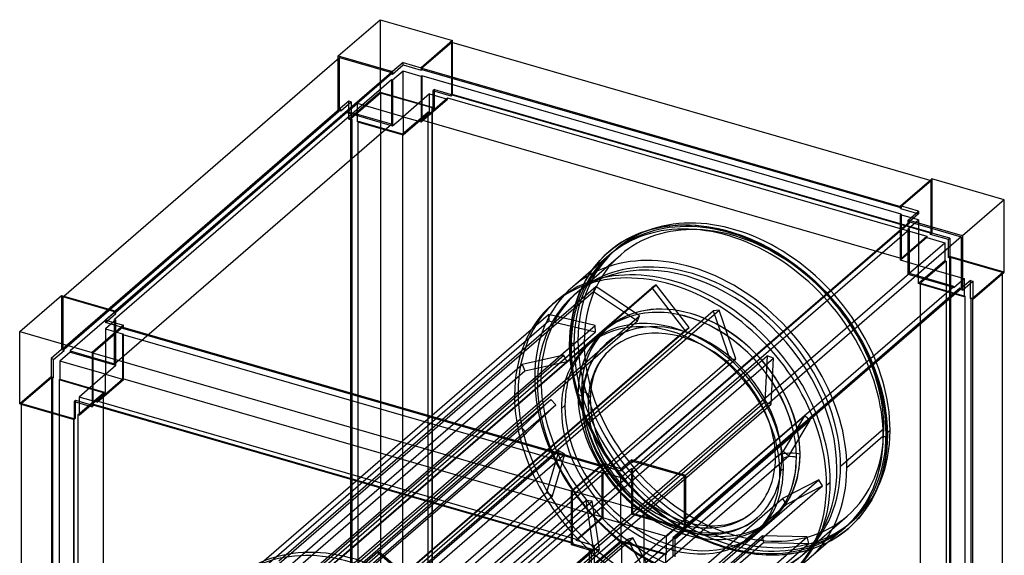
# Model space of a CAD drawing. Header units: millimetres. Extents: x -362 to 362, y -406 to 387.
# Tile 3 of 3: x -342 to 342, y 15 to 387. Entities that reach past the tile are written whole.
import ezdxf

# ---------------------------------------------------------------- set-up
doc = ezdxf.new("R2010")
doc.units = ezdxf.units.MM
doc.layers.add('MAIN-1', color=7, linetype='Continuous')

msp = doc.modelspace()

# ---------------------------------------------------------------- linework, layer by layer
at = {"layer": 'MAIN-1'}
for p, q in [((-120.51, 362.14), (-91.51, 387.26)), ((-91.51, 387.26), (-91.51, 337.03)), ((-91.51, 387.26), (-41.28, 372.76)), ((-41.28, 372.76), (-63.03, 353.92)), ((-41.78, 371.46), (-62.53, 353.49)), ((-41.78, 335.52), (-41.78, 371.46)), ((290.03, 275.68), (-41.78, 371.46)), ((-41.28, 371.32), (-41.28, 372.76)), ((-41.28, 335.09), (-41.28, 371.32)), ((-120.51, 362.14), (-82.83, 351.27)), ((-120.51, 360.28), (-120.51, 362.14)), ((-310.89, 195.4), (-119.64, 361.03)), ((-120.51, 324.47), (-120.51, 360.28)), ((-119.64, 361.03), (-83.7, 350.65)), ((-119.64, 325.09), (-119.64, 361.03)), ((-75.58, 357.55), (-82.83, 351.27)), ((-82.83, 349.54), (-75.58, 355.82)), ((-75.58, 355.82), (-75.58, 357.55)), ((-75.58, 357.55), (-63.03, 353.92)), ((-75.58, 355.82), (-63.03, 352.19)), ((-83.7, 350.65), (-274.95, 185.03)), ((-274.83, 184.26), (-83.7, 349.79)), ((-83.7, 350.65), (-83.7, 349.79)), ((-83.7, 349.79), (-82.83, 349.54)), ((-75.58, 351.49), (-82.83, 345.21)), ((-82.83, 351.27), (-82.83, 349.54)), ((-63.03, 347.86), (-75.58, 351.49)), ((-75.58, 319.88), (-75.58, 351.49)), ((-63.03, 353.92), (-63.03, 352.19)), ((-63.03, 352.19), (-62.53, 352.62)), ((-62.53, 353.49), (-62.53, 352.62)), ((-62.53, 353.49), (269.53, 257.63)), ((-62.53, 352.62), (269.53, 256.77)), ((-83.7, 345.46), (-275.7, 179.18)), ((-82.83, 345.21), (-83.7, 345.46)), ((-83.7, 345.46), (-83.7, 314.71)), ((-82.83, 345.21), (-82.83, 313.6)), ((-62.53, 348.29), (-63.03, 347.86)), ((-63.03, 347.86), (-63.03, 316.25)), ((-62.53, 348.29), (-62.53, 317.55)), ((270.03, 252.29), (-62.53, 348.29)), ((-91.51, 337.03), (-113.26, 318.19)), ((-91.14, 336.35), (-111.89, 318.38)), ((-91.51, 337.03), (-53.83, 326.16)), ((-91.14, 336.35), (-91.14, 3.79)), ((-55.2, 325.97), (-91.14, 336.35)), ((-57.33, 335.68), (-75.58, 319.88)), ((-57.33, 335.68), (-44.78, 332.06)), ((-57.33, 323.12), (-57.33, 335.68)), ((-53.83, 338.71), (-54.83, 337.85)), ((-54.83, 337.85), (-54.83, 325.29)), ((-42.28, 334.22), (-54.83, 337.85)), ((-53.83, 338.71), (-41.28, 335.09)), ((-53.83, 326.16), (-53.83, 338.71)), ((-42.28, 335.09), (-41.78, 335.52)), ((-42.28, 335.09), (-42.28, 334.22)), ((290.28, 239.09), (-42.28, 335.09)), ((-42.28, 334.22), (-41.28, 335.09)), ((-41.78, 335.52), (290.78, 239.52)), ((-113.26, 330.75), (-120.51, 324.47)), ((-118.77, 323.97), (-111.52, 330.25)), ((-107.19, 329), (-114.44, 322.72)), ((-111.52, 330.25), (-113.26, 330.75)), ((-113.26, 318.19), (-113.26, 330.75)), ((-111.52, 330.25), (-111.52, 317.69)), ((-107.19, 316.44), (-107.19, 329)), ((-75.58, 319.88), (-107.19, 329)), ((-63.03, 316.25), (-44.78, 332.06)), ((-62.53, 317.55), (-44.78, 332.92)), ((-44.78, 332.92), (287.78, 236.92)), ((-44.78, 332.06), (-44.78, 332.92)), ((-119.64, 325.09), (-311.64, 158.81)), ((-310.77, 158.56), (-118.77, 324.84)), ((-114.44, 323.59), (-306.44, 157.31)), ((-120.51, 324.47), (-118.77, 323.97)), ((-118.77, 324.84), (-119.64, 325.09)), ((-118.77, 324.84), (-118.77, 323.97)), ((-83.7, 314.71), (-114.44, 323.59)), ((-114.44, 322.72), (-114.44, 323.59)), ((-114.44, 322.72), (-82.83, 313.6)), ((-75.95, 308), (-58.2, 323.37)), ((-75.58, 307.32), (-57.33, 323.12)), ((-58.2, 323.37), (-57.33, 323.12)), ((-58.2, -9.18), (-58.2, 323.37)), ((-55.7, 325.54), (-55.2, 325.97)), ((-55.7, 325.54), (-55.7, -7.01)), ((-54.83, 325.29), (-55.7, 325.54)), ((-55.2, -6.58), (-55.2, 325.97)), ((-54.83, 325.29), (-53.83, 326.16)), ((-275.7, 148.44), (-83.7, 314.71)), ((-113.26, 318.19), (-111.52, 317.69)), ((-111.89, -14.18), (-111.89, 318.38)), ((-111.89, 318.38), (-111.02, 318.13)), ((-111.52, 317.69), (-111.02, 318.13)), ((-111.02, 318.13), (-111.02, -14.43)), ((-106.69, 316.88), (-107.19, 316.44)), ((-107.19, 316.44), (-75.58, 307.32)), ((-106.69, 316.88), (-75.95, 308)), ((-106.69, -15.68), (-106.69, 316.88)), ((-82.83, 313.6), (-75.58, 319.88)), ((-75.58, 319.88), (-75.58, 307.32)), ((-75.58, 319.88), (-63.03, 316.25)), ((270.03, 221.55), (-62.53, 317.55)), ((-75.95, 308), (-75.95, -24.55)), ((269.53, 257.92), (291.28, 276.76)), ((290.78, 275.46), (270.03, 257.49)), ((290.78, 275.46), (290.03, 275.68)), ((290.78, 239.52), (290.78, 275.46)), ((291.28, 276.76), (291.28, 239.09)), ((341.51, 262.26), (291.28, 276.76)), ((341.51, 262.26), (312.51, 237.14)), ((341.51, 212.03), (341.51, 262.26)), ((269.53, 256.19), (269.53, 257.92)), ((282.08, 254.3), (269.53, 257.92)), ((269.53, 257.63), (270.03, 257.49)), ((269.53, 256.77), (270.03, 256.62)), ((270.03, 256.62), (269.53, 256.19)), ((269.53, 256.19), (280.58, 253)), ((270.03, 257.49), (270.03, 256.62)), ((274.83, 248.02), (282.08, 254.3)), ((280.58, 253), (282.08, 252.57)), ((282.08, 254.3), (282.08, 252.57)), ((275.7, 246.04), (83.7, 79.76)), ((84.45, 81.28), (275.7, 246.9)), ((269.53, 251.86), (270.03, 252.29)), ((269.53, 220.25), (269.53, 251.86)), ((282.08, 248.24), (269.53, 251.86)), ((270.03, 252.29), (270.03, 221.55)), ((282.08, 252.57), (274.83, 246.29)), ((274.83, 241.96), (282.08, 248.24)), ((274.83, 246.29), (274.83, 248.02)), ((312.51, 237.14), (274.83, 248.02)), ((274.83, 246.29), (274.95, 246.25)), ((274.95, 246.25), (275.7, 246.04)), ((275.7, 246.04), (275.7, 246.9)), ((275.7, 246.9), (311.64, 236.53)), ((282.08, 248.24), (282.08, 216.63)), ((83.7, 75.43), (275.7, 241.71)), ((85.7, 237.85), (89.3, 239.32)), ((89.3, 239.32), (93.04, 240.64)), ((93.04, 240.64), (97.13, 241.84)), ((97.13, 241.84), (104.41, 243.45)), ((104.41, 243.45), (111.56, 244.39)), ((111.56, 244.39), (118.12, 244.77)), ((118.12, 244.77), (122.89, 244.76)), ((122.89, 244.76), (127.79, 244.51)), ((127.79, 244.51), (132.8, 244.01)), ((132.8, 244.01), (137.92, 243.26)), ((137.92, 243.26), (143.19, 242.23)), ((143.19, 242.23), (148.13, 241.04)), ((148.13, 241.04), (153.15, 239.59)), ((153.15, 239.59), (159.59, 237.41)), ((275.7, 241.71), (274.83, 241.96)), ((274.83, 210.35), (274.83, 241.96)), ((275.7, 210.96), (275.7, 241.71)), ((290.28, 239.09), (290.78, 239.52)), ((290.28, 238.22), (290.28, 239.09)), ((291.28, 239.09), (290.28, 238.22)), ((303.83, 235.46), (291.28, 239.09)), ((73.48, 231.05), (76.89, 233.26)), ((76.89, 233.26), (80.27, 235.2)), ((80.27, 235.2), (82.08, 236.14)), ((82.08, 236.14), (85.7, 237.85)), ((311.64, 236.53), (120.39, 70.9)), ((159.59, 237.41), (165.85, 234.92)), ((165.85, 234.92), (172.15, 232.04)), ((287.78, 236.06), (269.53, 220.25)), ((270.03, 221.55), (287.78, 236.92)), ((282.08, 216.63), (300.33, 232.43)), ((287.78, 236.92), (287.78, 236.06)), ((287.78, 236.06), (300.33, 232.43)), ((302.83, 234.6), (290.28, 238.22)), ((300.33, 232.43), (300.33, 219.87)), ((302.83, 234.6), (303.83, 235.46)), ((302.83, 222.04), (302.83, 234.6)), ((303.83, 235.46), (303.83, 222.91)), ((311.64, 236.53), (311.64, 200.59)), ((312.51, 237.14), (312.51, 199.47)), ((65.98, 225.13), (67.11, 226.13)), ((67.11, 226.13), (70.22, 228.67)), ((67.11, 226.12), (67.11, 226.13)), ((67.11, 226.13), (67.11, 226.13)), ((67.11, 226.13), (67.11, 226.13)), ((67.11, 226.13), (67.11, 226.13)), ((67.11, 226.12), (67.11, 226.12)), ((67.11, 226.12), (67.11, 226.12)), ((72.17, 227.86), (69.42, 225.48)), ((70.22, 228.67), (73.48, 231.05)), ((172.15, 232.04), (178.29, 228.87)), ((178.29, 228.87), (184.29, 225.4)), ((184.29, 225.4), (190.23, 221.6)), ((67.42, 223.75), (42.17, 201.88)), ((45.44, 198.1), (75.44, 224.08)), ((56.36, 214.54), (60.94, 220.1)), ((60.94, 220.1), (65.98, 225.13)), ((190.23, 221.6), (196.07, 217.47)), ((282.08, 216.63), (269.53, 220.25)), ((300.33, 219.87), (282.08, 204.07)), ((301.2, 219.62), (283.45, 204.25)), ((300.33, 219.87), (301.2, 219.62)), ((301.2, 219.62), (301.2, -112.93)), ((303.83, 222.91), (302.83, 222.04)), ((303.7, 221.79), (302.83, 222.04)), ((304.2, 222.22), (303.7, 221.79)), ((303.7, -110.76), (303.7, 221.79)), ((341.51, 212.03), (303.83, 222.91)), ((304.2, 222.22), (304.2, -110.33)), ((340.14, 211.85), (304.2, 222.22)), ((51.01, 206.29), (54.86, 212.45)), ((54.86, 212.45), (56.36, 214.54)), ((196.07, 217.47), (202.87, 212.13)), ((202.87, 212.13), (210.24, 205.67)), ((282.08, 216.63), (274.83, 210.35)), ((282.08, 204.07), (282.08, 216.63)), ((282.08, 216.63), (313.69, 207.5)), ((319.39, 193.88), (340.14, 211.85)), ((319.76, 193.19), (341.51, 212.03)), ((340.14, 210.85), (340.14, 211.85)), ((47.66, 199.6), (51.01, 206.29)), ((275.7, 210.96), (83.7, 44.69)), ((210.24, 205.67), (217.17, 198.8)), ((306.44, 201.22), (274.83, 210.35)), ((306.44, 202.09), (275.7, 210.96)), ((306.44, 201.22), (313.69, 207.5)), ((318.02, 206.25), (310.77, 199.97)), ((312.51, 199.47), (319.76, 205.75)), ((313.69, 207.5), (313.69, 194.94)), ((318.02, 204.25), (318.02, 206.25)), ((318.02, 206.25), (319.76, 205.75)), ((319.76, 205.75), (319.76, 193.19)), ((340.14, -109.15), (340.14, 210.85)), ((-163.36, 8), (56.64, 198.52)), ((-161.81, 11.59), (58.19, 202.12)), ((-123.01, 10.46), (96.99, 200.99)), ((-119.95, 12.64), (100.05, 203.16)), ((46.67, 197.26), (47.66, 199.6)), ((58.19, 202.12), (56.64, 198.52)), ((56.64, 198.52), (86.96, 178.13)), ((88.51, 181.73), (58.19, 202.12)), ((100.05, 203.16), (96.99, 200.99)), ((96.99, 200.99), (119.95, 171.39)), ((123.01, 173.57), (100.05, 203.16)), ((114.44, 35.81), (306.44, 202.09)), ((310.77, 200.84), (118.77, 34.56)), ((120.51, 35.06), (311.64, 200.59)), ((217.17, 198.8), (222.42, 193.05)), ((313.69, 194.94), (282.08, 204.07)), ((283.45, 204.25), (314.19, 195.38)), ((283.45, -128.3), (283.45, 204.25)), ((306.44, 202.09), (306.44, 201.22)), ((311.64, 200.59), (310.77, 200.84)), ((310.77, 199.97), (310.77, 200.84)), ((310.89, 199.94), (310.77, 199.97)), ((312.51, 199.47), (310.89, 199.94)), ((318.02, 193.69), (318.02, 204.25)), ((-341.51, 170.75), (-312.51, 195.87)), ((-312.51, 195.87), (-312.51, 158.2)), ((-312.51, 195.87), (-274.83, 184.99)), ((-311.64, 194.75), (-310.89, 195.4)), ((-275.7, 184.38), (-311.64, 194.75)), ((-311.64, 194.75), (-311.64, 158.81)), ((28.17, 189.75), (30.67, 191.92)), ((43.8, 189), (45.15, 193.22)), ((45.15, 193.22), (46.67, 197.26)), ((222.42, 193.05), (227.12, 187.39)), ((313.69, 194.94), (314.19, 195.38)), ((314.19, 195.38), (314.19, -137.18)), ((318.52, 194.13), (318.02, 193.69)), ((319.76, 193.19), (318.02, 193.69)), ((318.52, 193.55), (318.52, 194.13)), ((318.52, 194.13), (319.39, 193.88)), ((318.52, -138.43), (318.52, 193.55)), ((319.39, 193.88), (319.39, 193.3)), ((319.39, 193.3), (319.39, -138.68)), ((-274.83, 184.99), (-282.08, 178.71)), ((-274.95, 185.03), (-275.7, 184.38)), ((-274.83, 183.26), (-274.83, 184.99)), ((-80.41, -5.36), (139.59, 185.17)), ((-76.37, -4.97), (143.63, 185.55)), ((41.68, 180.06), (42.64, 184.62)), ((42.64, 184.62), (43.8, 189)), ((143.63, 185.55), (139.59, 185.17)), ((139.59, 185.17), (151.22, 151.49)), ((155.27, 151.87), (143.63, 185.55)), ((227.12, 187.39), (231.56, 181.55)), ((-274.83, 178.93), (-282.08, 172.65)), ((-282.08, 178.71), (-282.08, 176.98)), ((-282.08, 178.71), (-269.53, 175.09)), ((-282.08, 176.98), (-280.58, 178.28)), ((-280.58, 178.28), (-274.83, 183.26)), ((-275.7, 183.51), (-275.7, 184.38)), ((-275.7, 183.51), (-274.83, 184.26)), ((-274.83, 183.26), (-275.7, 183.51)), ((-275.7, 179.18), (-274.83, 178.93)), ((-275.7, 148.44), (-275.7, 179.18)), ((-274.83, 147.32), (-274.83, 178.93)), ((-194.71, -7.93), (25.29, 182.6)), ((-194.48, -12.32), (25.52, 178.21)), ((-133.04, -12.39), (86.96, 178.13)), ((-131.49, -8.8), (88.51, 181.73)), ((25.29, 182.6), (25.52, 178.21)), ((57.72, 174.94), (25.29, 182.6)), ((25.52, 178.21), (57.95, 170.55)), ((40.95, 175.6), (41.68, 180.06)), ((86.96, 178.13), (88.51, 181.73)), ((124.05, 183.21), (124, 183.17)), ((231.56, 181.55), (235.73, 175.54)), ((-341.51, 120.52), (-341.51, 170.75)), ((-341.51, 170.75), (-291.28, 156.25)), ((-269.53, 175.09), (-291.28, 156.25)), ((-270.03, 173.79), (-290.78, 155.82)), ((-269.53, 173.36), (-282.08, 176.98)), ((-282.08, 172.65), (-269.53, 169.03)), ((-282.08, 172.65), (-282.08, 141.04)), ((-270.03, 172.92), (-270.03, 173.79)), ((-270.03, 173.79), (61.78, 78.01)), ((-270.03, 172.92), (-269.53, 173.36)), ((62.53, 76.92), (-270.03, 172.92)), ((-269.53, 173.65), (-269.53, 175.09)), ((-269.53, 173.36), (-269.53, 173.65)), ((-162.28, -15.59), (57.72, 174.94)), ((-100.05, -19.13), (119.95, 171.39)), ((-96.99, -16.96), (123.01, 173.57)), ((40.11, 166.25), (40.43, 170.99)), ((40.43, 170.99), (40.95, 175.6)), ((57.95, 170.55), (57.72, 174.94)), ((64.22, 171.36), (64.27, 171.4)), ((66.76, 173.58), (66.71, 173.54)), ((119.95, 171.39), (123.01, 173.57)), ((235.73, 175.54), (239.55, 169.48)), ((-269.53, 169.03), (-270.03, 168.59)), ((-270.03, 137.85), (-270.03, 168.59)), ((-270.03, 168.59), (62.53, 72.59)), ((-269.53, 137.42), (-269.53, 169.03)), ((-162.05, -19.98), (57.95, 170.55)), ((40, 161.37), (40.11, 166.25)), ((43, 162.24), (45.75, 164.62)), ((239.55, 169.48), (243.07, 163.33)), ((-312.51, 158.2), (-319.76, 151.92)), ((-318.02, 151.42), (-310.77, 157.7)), ((-312.51, 158.2), (-310.77, 157.7)), ((-311.64, 158.81), (-310.77, 158.56)), ((-310.77, 157.7), (-310.77, 158.56)), ((-306.44, 157.31), (-306.44, 156.45)), ((-306.44, 157.31), (-275.7, 148.44)), ((15.75, 138.64), (41, 160.5)), ((50.08, 163.37), (20.08, 137.39)), ((40.14, 155.7), (40, 161.37)), ((52.72, 161.41), (55.22, 163.57)), ((59.21, 155.81), (61.86, 159.02)), ((61.86, 159.02), (64.77, 161.92)), ((64.77, 161.92), (65.42, 162.5)), ((65.55, 155.65), (68.12, 158.21)), ((68.12, 158.21), (68.69, 158.72)), ((243.07, 163.33), (246.27, 157.09)), ((-318.02, 151.42), (-319.76, 151.92)), ((-319.76, 151.92), (-319.76, 139.36)), ((-318.02, 138.86), (-318.02, 151.42)), ((-306.44, 156.45), (-313.69, 150.17)), ((-306.44, 156.45), (-274.83, 147.32)), ((-291.28, 156.25), (-291.28, 118.58)), ((-290.78, 155.82), (-290.78, 119.88)), ((41.28, 59.96), (-290.78, 155.82)), ((-184.03, -36.16), (35.97, 154.37)), ((-68.78, -39.04), (151.22, 151.49)), ((-64.73, -38.65), (155.27, 151.87)), ((-42.93, -36.72), (177.07, 153.8)), ((-38.61, -38.2), (181.39, 152.33)), ((35.97, 154.37), (7.04, 147.98)), ((37.94, 149.94), (35.97, 154.37)), ((40.58, 149.89), (40.14, 155.7)), ((54.13, 147.08), (56.09, 151)), ((56.09, 151), (58.33, 154.58)), ((58.33, 154.58), (59.21, 155.81)), ((60.44, 148.54), (62.44, 151.73)), ((62.44, 151.73), (63.21, 152.81)), ((63.21, 152.81), (65.55, 155.65)), ((151.22, 151.49), (155.27, 151.87)), ((177.07, 153.8), (175.37, 121.86)), ((181.39, 152.33), (177.07, 153.8)), ((179.69, 120.39), (181.39, 152.33)), ((246.27, 157.09), (249.16, 150.81)), ((249.16, 150.81), (251.79, 144.29)), ((-313.69, 150.17), (-313.69, 137.61)), ((-282.08, 141.04), (-313.69, 150.17)), ((-282.08, 141.04), (-274.83, 147.32)), ((-212.96, -42.55), (7.04, 147.98)), ((-211, -46.97), (9, 143.55)), ((-182.06, -40.58), (37.94, 149.94)), ((7.04, 147.98), (9, 143.55)), ((9, 143.55), (37.94, 149.94)), ((41.67, 141.77), (40.58, 149.89)), ((52.62, 143.26), (53.53, 145.67)), ((53.53, 145.67), (54.13, 147.08)), ((57.34, 141.62), (58.16, 143.78)), ((58.16, 143.78), (58.68, 145.02)), ((58.68, 145.02), (60.44, 148.54)), ((251.79, 144.29), (254.1, 137.72)), ((-319.76, 139.36), (-341.51, 120.52)), ((-319.39, 138.68), (-340.14, 120.71)), ((-319.76, 139.36), (-318.02, 138.86)), ((-318.52, 138.43), (-319.39, 138.68)), ((-319.39, 138.68), (-319.39, -193.88)), ((-318.52, 138.43), (-318.02, 138.86)), ((-318.52, -194.13), (-318.52, 138.43)), ((-313.69, 137.61), (-314.19, 137.18)), ((-283.45, 128.3), (-314.19, 137.18)), ((-314.19, 137.18), (-314.19, -195.38)), ((-313.69, 137.61), (-282.08, 128.48)), ((-282.08, 141.04), (-300.33, 125.24)), ((-287.78, 122.48), (-270.03, 137.85)), ((-287.78, 121.61), (-269.53, 137.42)), ((-282.08, 128.48), (-282.08, 141.04)), ((-282.08, 141.04), (-269.53, 137.42)), ((62.53, 41.85), (-270.03, 137.85)), ((43.72, 131.88), (41.67, 141.77)), ((50.53, 135.35), (51.12, 138.1)), ((51.12, 138.1), (51.81, 140.74)), ((51.81, 140.74), (52.62, 143.26)), ((55.45, 134.44), (55.98, 136.95)), ((55.98, 136.95), (56.61, 139.34)), ((56.61, 139.34), (57.34, 141.62)), ((254.1, 137.72), (256.04, 131.19)), ((17.58, 135.22), (17.58, 135.22)), ((46.63, 121.84), (43.72, 131.88)), ((49.58, 126.91), (49.77, 129.82)), ((49.77, 129.82), (50.1, 132.64)), ((50.1, 132.64), (50.53, 135.35)), ((54.75, 129.37), (55.05, 131.95)), ((55.05, 131.95), (55.45, 134.44)), ((256.04, 131.19), (257.62, 124.72)), ((-302.83, 123.07), (-303.83, 122.21)), ((-302.83, 123.07), (-290.28, 119.45)), ((-302.83, 121.92), (-302.83, 123.07)), ((-301.2, 112.93), (-283.45, 128.3)), ((-300.33, 112.68), (-282.08, 128.48)), ((-300.33, 125.24), (-300.33, 112.68)), ((-287.78, 121.61), (-300.33, 125.24)), ((-283.45, -204.25), (-283.45, 128.3)), ((-192.97, -66.95), (27.03, 123.58)), ((4.25, 128.68), (1.75, 126.51)), ((27.03, 123.58), (6.59, 104.24)), ((30.39, 119.88), (27.03, 123.58)), ((45.78, 127.13), (45.73, 127.1)), ((49.51, 123.89), (49.58, 126.91)), ((49.59, 120.45), (49.51, 123.89)), ((54.51, 123.89), (54.57, 126.68)), ((54.59, 120.62), (54.51, 123.89)), ((54.57, 126.68), (54.75, 129.37)), ((257.62, 124.72), (258.97, 117.64)), ((-341.51, 120.52), (-303.83, 109.65)), ((-340.14, 120.71), (-304.2, 110.33)), ((-340.14, 120.13), (-340.14, 120.71)), ((-340.14, -211.85), (-340.14, 120.13)), ((-303.83, 122.21), (-303.83, 109.65)), ((-303.83, 122.21), (-291.28, 118.58)), ((-302.83, 110.51), (-302.83, 121.92)), ((-291.28, 118.58), (-290.28, 119.45)), ((-290.78, 119.88), (-290.28, 120.31)), ((-290.78, 119.88), (41.28, 24.02)), ((-290.28, 120.31), (42.28, 24.31)), ((-290.28, 119.74), (-290.28, 120.31)), ((-290.28, 119.45), (-290.28, 119.74)), ((-287.78, 122.48), (-287.78, 121.61)), ((44.78, 26.48), (-287.78, 122.48)), ((-150.86, -37.08), (30.39, 119.88)), ((-44.63, -68.67), (175.37, 121.86)), ((-40.31, -70.14), (179.69, 120.39)), ((9.95, 100.54), (30.39, 119.88)), ((34.22, 117.14), (36.72, 119.3)), ((50.27, 111.98), (46.63, 121.84)), ((49.86, 116.9), (49.59, 120.45)), ((50.56, 111.64), (49.86, 116.9)), ((54.85, 117.24), (54.59, 120.62)), ((55.49, 112.47), (54.85, 117.24)), ((175.37, 121.86), (179.69, 120.39)), ((258.97, 117.64), (259.9, 110.6)), ((-304.2, 110.33), (-303.7, 110.76)), ((-304.2, 110.33), (-304.2, 109.75)), ((-304.2, 109.75), (-304.2, -222.22)), ((-303.83, 109.65), (-302.83, 110.51)), ((-303.7, 110.76), (-302.83, 110.51)), ((-303.7, 109.76), (-303.7, 110.76)), ((-303.7, -221.79), (-303.7, 109.76)), ((-301.2, 112.93), (-301.2, -219.62)), ((-300.33, 112.68), (-301.2, 112.93)), ((-17.05, -78.21), (202.95, 112.31)), ((54.71, 102.17), (50.27, 111.98)), ((51.86, 105.39), (50.56, 111.64)), ((56.71, 106.6), (55.49, 112.47)), ((202.95, 112.31), (188.21, 87.63)), ((206.81, 109.23), (202.95, 112.31)), ((259.9, 110.6), (260.35, 104.66)), ((-213.41, -86.29), (6.59, 104.24)), ((-13.19, -81.29), (206.81, 109.23)), ((6.59, 104.24), (9.95, 100.54)), ((53.7, 99), (51.86, 105.39)), ((58.45, 100.56), (56.71, 106.6)), ((192.07, 84.55), (206.81, 109.23)), ((227.92, 77.39), (257.92, 103.37)), ((260.35, 104.66), (260.5, 98.87)), ((-148.31, -36.51), (9.95, 100.54)), ((56.03, 92.7), (53.7, 99)), ((58.97, 94.14), (54.71, 102.17)), ((60.66, 94.6), (58.45, 100.56)), ((257.5, 98), (232.25, 76.14)), ((262.25, 102.12), (259.5, 99.74)), ((260.5, 98.87), (260.1, 89.53)), ((58.88, 86.39), (56.03, 92.7)), ((63.75, 86.26), (58.97, 94.14)), ((63.37, 88.61), (60.66, 94.6)), ((260.1, 89.53), (258.92, 80.72)), ((-120.58, -44.61), (32.42, 87.89)), ((-116.66, -47.16), (36.61, 85.57)), ((-31.79, -102.89), (188.21, 87.63)), ((-27.93, -105.97), (192.07, 84.55)), ((32.42, 87.89), (24.02, 58.95)), ((28.2, 56.62), (36.61, 85.57)), ((36.61, 85.57), (32.42, 87.89)), ((61.39, 81.65), (58.88, 86.39)), ((65.98, 83.69), (63.37, 88.61)), ((65.67, 83.36), (63.75, 86.26)), ((72.12, 74.45), (65.67, 83.36)), ((68.92, 78.84), (65.98, 83.69)), ((188.21, 87.63), (192.07, 84.55)), ((197.27, 83.35), (197.31, 83.39)), ((41.28, 60.25), (63.03, 79.09)), ((62.53, 77.79), (41.78, 59.82)), ((64.17, 76.98), (61.39, 81.65)), ((61.78, 78.01), (62.53, 77.79)), ((62.53, 76.92), (62.53, 77.79)), ((63.03, 77.36), (62.53, 76.92)), ((63.03, 79.09), (63.03, 77.36)), ((75.58, 75.46), (63.03, 79.09)), ((75.58, 73.73), (63.03, 77.36)), ((65.95, 74.26), (64.17, 76.98)), ((70.1, 77.06), (68.92, 78.84)), ((74.08, 71.56), (70.1, 77.06)), ((75.58, 75.46), (82.83, 81.74)), ((82.83, 80.01), (75.58, 73.73)), ((75.58, 69.4), (82.83, 75.68)), ((75.58, 73.73), (75.58, 75.46)), ((82.83, 81.74), (82.83, 80.01)), ((120.51, 70.87), (82.83, 81.74)), ((83.7, 79.76), (82.83, 80.01)), ((82.83, 75.68), (83.7, 75.43)), ((82.83, 75.68), (82.83, 44.07)), ((83.7, 80.63), (84.45, 81.28)), ((83.7, 80.63), (83.7, 79.76)), ((119.64, 70.25), (83.7, 80.63)), ((83.7, 75.43), (83.7, 44.69)), ((188.28, 75.55), (185.78, 73.39)), ((225.42, 75.22), (225.42, 75.22)), ((258.92, 80.72), (257.73, 75.09)), ((62.53, 72.59), (63.03, 73.03)), ((62.53, 41.85), (62.53, 72.59)), ((63.03, 73.03), (63.03, 41.42)), ((63.03, 73.03), (75.58, 69.4)), ((70.13, 68.5), (65.95, 74.26)), ((74.69, 63), (70.13, 68.5)), ((79.17, 65.95), (72.12, 74.45)), ((78.43, 66.31), (74.08, 71.56)), ((75.58, 37.79), (75.58, 69.4)), ((120.51, 70.87), (91.51, 45.75)), ((120.39, 70.9), (119.64, 70.25)), ((119.64, 34.31), (119.64, 70.25)), ((120.51, 33.2), (120.51, 70.87)), ((257.73, 75.09), (255.55, 67.61)), ((-7.23, -122.65), (212.77, 67.88)), ((-4.51, -126.8), (215.49, 63.73)), ((79.61, 57.81), (74.69, 63)), ((83.04, 61.44), (78.43, 66.31)), ((86.63, 58.07), (79.17, 65.95)), ((212.77, 67.88), (187.53, 54.73)), ((190.25, 50.58), (215.49, 63.73)), ((215.49, 63.73), (212.77, 67.88)), ((218.25, 64.01), (220.75, 66.18)), ((255.55, 67.61), (252.84, 60.65)), ((-195.98, -131.57), (24.02, 58.95)), ((-103.32, -57.27), (28.2, 56.62)), ((-32.47, -135.8), (187.53, 54.73)), ((24.02, 58.95), (28.2, 56.62)), ((41.28, 22.58), (41.28, 60.25)), ((91.51, 45.75), (41.28, 60.25)), ((41.78, 59.82), (41.28, 59.96)), ((41.78, 59.82), (41.78, 23.88)), ((84.81, 52.99), (79.61, 57.81)), ((87.91, 56.92), (83.04, 61.44)), ((94.54, 50.72), (86.63, 58.07)), ((93.23, 52.6), (87.91, 56.92)), ((187.53, 54.73), (190.25, 50.58)), ((252.84, 60.65), (249.53, 54.02)), ((-90.59, -69.34), (51.24, 53.48)), ((-88.4, -71.7), (55.51, 52.93)), ((-29.75, -139.95), (190.25, 50.58)), ((51.24, 53.48), (56.32, 19.94)), ((55.51, 52.93), (51.24, 53.48)), ((60.59, 19.38), (55.51, 52.93)), ((90.3, 48.55), (84.81, 52.99)), ((95.97, 44.56), (90.3, 48.55)), ((98.71, 48.75), (93.23, 52.6)), ((103.18, 43.71), (94.54, 50.72)), ((104.29, 45.38), (98.71, 48.75)), ((246.95, 49.74), (244.14, 45.7)), ((249.53, 54.02), (246.95, 49.74)), ((44.78, 26.48), (62.53, 41.85)), ((63.03, 41.42), (44.78, 25.61)), ((75.58, 37.79), (63.03, 41.42)), ((82.83, 44.07), (75.58, 37.79)), ((114.44, 34.95), (82.83, 44.07)), ((83.7, 44.69), (114.44, 35.81)), ((91.51, 45.75), (91.51, -4.48)), ((101.86, 41.01), (95.97, 44.56)), ((107.8, 37.98), (101.86, 41.01)), ((112.13, 37.41), (103.18, 43.71)), ((109.91, 42.51), (104.29, 45.38)), ((115.64, 40.1), (109.91, 42.51)), ((162.04, 41.75), (160.27, 40.73)), ((163.74, 42.86), (162.04, 41.75)), ((165.35, 44.04), (163.74, 42.86)), ((166.9, 45.31), (165.35, 44.04)), ((170.17, 41.53), (168.42, 40.09)), ((181.33, 41.27), (181.29, 41.24)), ((202.56, 16.68), (232.56, 42.66)), ((240.37, 41.04), (236.27, 36.75)), ((244.14, 45.7), (240.37, 41.04)), ((57.33, 21.99), (75.58, 37.79)), ((75.58, 37.79), (75.58, 25.23)), ((75.58, 37.79), (107.19, 28.67)), ((107.19, 28.67), (114.44, 34.95)), ((113.88, 35.42), (107.8, 37.98)), ((121.31, 31.87), (112.13, 37.41)), ((119.88, 33.43), (113.88, 35.42)), ((114.44, 34.95), (114.44, 35.81)), ((121.26, 38.24), (115.64, 40.1)), ((118.77, 34.56), (118.77, 33.7)), ((118.77, 34.56), (119.64, 34.31)), ((119.64, 34.31), (120.51, 35.06)), ((123.87, 37.54), (121.26, 38.24)), ((128.19, 36.61), (123.87, 37.54)), ((132.35, 36), (128.19, 36.61)), ((136.63, 35.68), (132.35, 36)), ((140.68, 35.67), (136.63, 35.68)), ((142.78, 35.78), (140.68, 35.67)), ((145.21, 36.02), (142.78, 35.78)), ((147.54, 36.37), (145.21, 36.02)), ((149.78, 36.82), (147.54, 36.37)), ((151.92, 37.37), (149.78, 36.82)), ((154.16, 38.06), (151.92, 37.37)), ((156.29, 38.86), (154.16, 38.06)), ((158.2, 34.23), (155.8, 33.34)), ((158.33, 39.75), (156.29, 38.86)), ((160.48, 35.23), (158.2, 34.23)), ((160.27, 40.73), (158.33, 39.75)), ((162.66, 36.34), (160.48, 35.23)), ((164.67, 37.5), (162.66, 36.34)), ((166.59, 38.75), (164.67, 37.5)), ((168.42, 40.09), (166.59, 38.75)), ((178.78, 39.09), (178.82, 39.12)), ((231.08, 34.76), (205.83, 12.9)), ((235.83, 38.88), (233.08, 36.5)), ((236.27, 36.75), (233.39, 34.12)), ((-66.49, -102.58), (83.84, 27.61)), ((-46.56, -161.7), (173.44, 28.83)), ((-15.19, -162.35), (204.81, 28.18)), ((83.84, 27.61), (80.21, 26.3)), ((101.53, -4.74), (83.84, 27.61)), ((107.19, 16.11), (107.19, 28.67)), ((118.77, 33.7), (111.52, 27.42)), ((111.52, 27.42), (111.52, 14.86)), ((111.52, 27.42), (113.26, 26.92)), ((113.26, 26.92), (120.51, 33.2)), ((120.51, 33.2), (118.77, 33.7)), ((122.82, 32.65), (119.88, 33.43)), ((130.61, 27.12), (121.31, 31.87)), ((127.38, 31.68), (122.82, 32.65)), ((124, 31.6), (124.05, 31.64)), ((131.79, 31.03), (127.38, 31.68)), ((136.47, 30.68), (131.79, 31.03)), ((140.93, 30.67), (136.47, 30.68)), ((143.15, 30.79), (140.93, 30.67)), ((145.84, 31.06), (143.15, 30.79)), ((148.42, 31.45), (145.84, 31.06)), ((150.91, 31.95), (148.42, 31.45)), ((153.31, 32.56), (150.91, 31.95)), ((155.8, 33.34), (153.31, 32.56)), ((167.28, 29.12), (169.78, 31.28)), ((173.44, 28.83), (174.56, 24.32)), ((204.81, 28.18), (173.44, 28.83)), ((205.93, 23.67), (204.81, 28.18)), ((227.17, 29.29), (223.85, 27.13)), ((230.35, 31.62), (227.17, 29.29)), ((233.39, 34.11), (230.35, 31.62)), ((-67.17, -101.34), (80.21, 26.3)), ((-45.44, -166.2), (174.56, 24.32)), ((-14.07, -166.85), (205.93, 23.67)), ((41.28, 24.02), (41.78, 23.88)), ((42.28, 23.45), (41.28, 22.58)), ((53.83, 18.96), (41.28, 22.58)), ((41.78, 23.88), (42.28, 24.31)), ((42.28, 24.31), (42.28, 23.45)), ((42.28, 23.45), (54.83, 19.82)), ((44.78, 25.61), (44.78, 26.48)), ((57.33, 21.99), (44.78, 25.61)), ((75.58, 25.23), (57.33, 9.43)), ((57.33, 9.43), (57.33, 21.99)), ((75.95, 24.55), (58.2, 9.18)), ((107.19, 16.11), (75.58, 25.23)), ((106.69, 15.68), (75.95, 24.55)), ((75.95, 24.55), (75.95, -308)), ((80.21, 26.3), (97.9, -6.05)), ((113.26, 14.36), (113.26, 26.92)), ((140.19, 23.1), (130.61, 27.12)), ((149.7, 19.95), (140.19, 23.1)), ((174.56, 24.32), (205.93, 23.67)), ((212.69, 21.5), (208.61, 19.98)), ((216.62, 23.22), (212.69, 21.5)), ((220.38, 25.13), (216.62, 23.22)), ((223.85, 27.13), (220.38, 25.13)), ((-163.68, -170.58), (56.32, 19.94)), ((-93.24, 17.53), (-114.99, -1.3)), ((-113.26, -1.8), (-91.5, 17.03)), ((-93.24, 17.53), (-74.74, 1.51)), ((-91.5, 17.03), (-93.24, 17.53)), ((-73.01, 1.01), (-91.5, 17.03)), ((-71.08, -94.65), (60.59, 19.38)), ((53.83, 18.96), (54.83, 19.82)), ((53.83, 6.4), (53.83, 18.96)), ((54.83, 19.82), (54.83, 7.26)), ((56.32, 19.94), (60.59, 19.38)), ((106.69, 15.68), (107.19, 16.11)), ((106.69, -316.88), (106.69, 15.68)), ((154.15, 18.75), (149.7, 19.95)), ((161.58, 17.16), (154.15, 18.75)), ((168.82, 16.1), (161.58, 17.16)), ((176.37, 15.52), (168.82, 16.1)), ((183.63, 15.5), (176.37, 15.52)), ((187.42, 15.71), (183.63, 15.5)), ((191.86, 16.16), (187.42, 15.71)), ((196.17, 16.8), (191.86, 16.16)), ((200.33, 17.64), (196.17, 16.8)), ((204.36, 18.66), (200.33, 17.64)), ((208.61, 19.98), (204.36, 18.66))]:
    msp.add_line(p, q, dxfattribs=at)
for centre, major_axis, ratio, start_param, end_param in [((154, 133.37), (81.83, -94.49), 0.75, 0.713724, 3.141593), ((150.25, 130.12), (83.14, -96), 0.75, 0.713724, 3.141533), ((149.25, 129.25), (-81.83, 94.49), 0.75, -2.427868, 0), ((151.25, 130.99), (81.83, -94.49), 0.75, 0.713724, 3.141593), ((154, 133.37), (-78.56, 90.71), 0.75, -2.427868, 0), ((121.5, 105.22), (78.56, -90.71), 0.75, 0.713724, 3.855317), ((121.5, 105.22), (78.56, -90.71), 0.75, 0.713724, 3.855317), ((150.25, 130.12), (83.14, -96), 0.75, -3.141593, -2.427868), ((124, 107.39), (-81.83, 94.49), 0.75, -2.427868, 0), ((151.25, 130.99), (81.83, -94.49), 0.75, -3.141592, -2.427868), ((154, 133.37), (81.83, -94.49), 0.75, -3.141592, -2.427868), ((149.25, 129.25), (-81.83, 94.49), 0.75, 0, 0.713724), ((124, 107.39), (-78.56, 90.71), 0.75, -2.427868, 0), ((154, 133.37), (-78.56, 90.71), 0.75, 0, 0.713724), ((110, 95.26), (-81.83, 94.49), 0.75, -2.427868, 0), ((112.5, 97.43), (81.83, -94.49), 0.75, 0.713724, 3.141593), ((124, 107.39), (-81.83, 94.49), 0.75, 0, 0.713724), ((124, 107.39), (-78.56, 90.71), 0.75, 0, 0.713724), ((112.5, 97.43), (81.83, -94.49), 0.75, -3.141592, -2.427868), ((110, 95.26), (-81.83, 94.49), 0.75, 0, 0.713724), ((121.5, 105.22), (57.28, -66.14), 0.75, 0.713724, 3.141593), ((121.54, 105.26), (57.28, -66.14), 0.75, 0.713724, 3.141593), ((124, 107.39), (-57.29, 66.15), 0.75, -0.857072, 0), ((124.05, 107.43), (57.29, -66.15), 0.75, 2.284521, 3.141593), ((110, 95.26), (57.28, -66.14), 0.75, 0.713724, 3.141593), ((112.5, 97.43), (-57.28, 66.14), 0.75, -2.427868, 0), ((117.8, 102.01), (52.38, -60.48), 0.75, 0.713724, 3.141533), ((124, 107.39), (-57.29, 66.15), 0.75, -3.141592, -0.857072), ((124.05, 107.43), (57.29, -66.15), 0.75, 0.713724, 2.284521), ((124, 107.39), (-57.29, 66.15), 0.75, 0, 2.284521), ((121.5, 105.22), (57.28, -66.14), 0.75, -3.141592, -2.427868), ((121.54, 105.26), (57.28, -66.14), 0.75, -3.141592, -2.427868), ((124.05, 107.43), (57.29, -66.15), 0.75, -3.141592, -2.427868), ((117.8, 102.01), (49.11, -56.7), 0.75, 0.713724, 3.141533), ((154, 133.37), (81.83, -94.49), 0.75, -2.427868, 0), ((110, 95.26), (57.28, -66.14), 0.75, -3.141592, -2.427868), ((112.5, 97.43), (-57.28, 66.14), 0.75, 0, 0.713724), ((42, 161.37), (-2, 0), 0.5, -0.523599, 1.047198), ((42, 161.37), (-2, 0), 0.5, -2.094395, -0.523599), ((150.25, 130.12), (83.14, -96), 0.75, -2.427868, -0.000059), ((149.25, 129.25), (-81.83, 94.49), 0.75, 0.713724, 3.141593), ((151.25, 130.99), (81.83, -94.49), 0.75, -2.427868, 0), ((117.8, 102.01), (52.38, -60.48), 0.75, 3.141533, 3.855317), ((154, 133.37), (-78.56, 90.71), 0.75, 0.713724, 3.141593), ((117.8, 102.01), (49.11, -56.7), 0.75, 3.141533, 3.855317), ((124, 107.39), (-81.83, 94.49), 0.75, 0.713724, 3.141593), ((124, 107.39), (-78.56, 90.71), 0.75, 0.713724, 3.141593), ((121.5, 105.22), (78.56, -90.71), 0.75, -2.427868, 0.713724), ((121.5, 105.22), (78.56, -90.71), 0.75, -2.427868, 0.713724), ((110, 95.26), (-81.83, 94.49), 0.75, 0.713724, 3.141593), ((112.5, 97.43), (81.83, -94.49), 0.75, -2.427868, 0), ((121.5, 105.22), (57.28, -66.14), 0.75, -2.427868, 0), ((121.54, 105.26), (57.28, -66.14), 0.75, -2.427868, -0.000896), ((42.01, 123.89), (-7.5, 0), 0.5, 2.617994, 4.186124), ((42.01, 123.89), (-12.5, 0), 0.5, 2.617994, 4.18879), ((124.05, 107.43), (57.29, -66.15), 0.75, -2.427868, -0.857072), ((110, 95.26), (57.28, -66.14), 0.75, -2.427868, 0), ((112.5, 97.43), (-57.28, 66.14), 0.75, 0.713724, 3.141593), ((117.8, 102.01), (52.38, -60.48), 0.75, -2.427868, -0.000059), ((117.8, 102.01), (49.11, -56.7), 0.75, -2.427868, -0.000059), ((154, 133.37), (-78.56, 90.71), 0.75, -3.141592, -2.427868), ((149.25, 129.25), (-81.83, 94.49), 0.75, -3.141592, -2.427868), ((151.25, 130.99), (81.83, -94.49), 0.75, 0, 0.713724), ((150.25, 130.12), (83.14, -96), 0.75, 0, 0.713724), ((154, 133.37), (81.83, -94.49), 0.75, 0, 0.713724), ((258.5, 98.87), (-2, 0), 0.5, 1.047198, 2.617994), ((258.5, 98.87), (-2, 0), 0.5, 2.617994, 4.18879), ((117.8, 102.01), (49.11, -56.7), 0.75, -0.000059, 0.713724), ((117.8, 102.01), (52.38, -60.48), 0.75, -0.000059, 0.713724), ((121.5, 105.22), (57.28, -66.14), 0.75, 0, 0.713724), ((121.54, 105.26), (57.28, -66.14), 0.75, 0, 0.713724), ((124.05, 107.43), (57.29, -66.15), 0.75, 0, 0.713724), ((193.58, 80.14), (-12.5, 0), 0.5, -2.094395, -0.523599), ((193.58, 80.14), (-7.5, 0), 0.5, -2.091728, -0.523599), ((112.5, 97.43), (-57.28, 66.14), 0.75, -3.141592, -2.427868), ((124, 107.39), (-78.56, 90.71), 0.75, -3.141592, -2.427868), ((124, 107.39), (-81.83, 94.49), 0.75, -3.141592, -2.427868), ((110, 95.26), (57.28, -66.14), 0.75, 0, 0.713724), ((110, 95.26), (-81.83, 94.49), 0.75, -3.141592, -2.427868), ((112.5, 97.43), (81.83, -94.49), 0.75, 0, 0.713724), ((124, 107.39), (-57.29, 66.15), 0.75, 2.284521, 3.141593), ((124.05, 107.43), (57.29, -66.15), 0.75, -0.857072, 0), ((121.54, 105.26), (57.28, -66.14), 0.75, -0.000896, 0), ((-112.5, -97.43), (-81.83, 94.49), 0.75, -2.427868, 0), ((-110, -95.26), (81.83, -94.49), 0.75, 0.713724, 3.141593)]:
    msp.add_ellipse(centre, major_axis=major_axis, ratio=ratio, start_param=start_param, end_param=end_param, dxfattribs=at)

doc.saveas('drawing.dxf')
